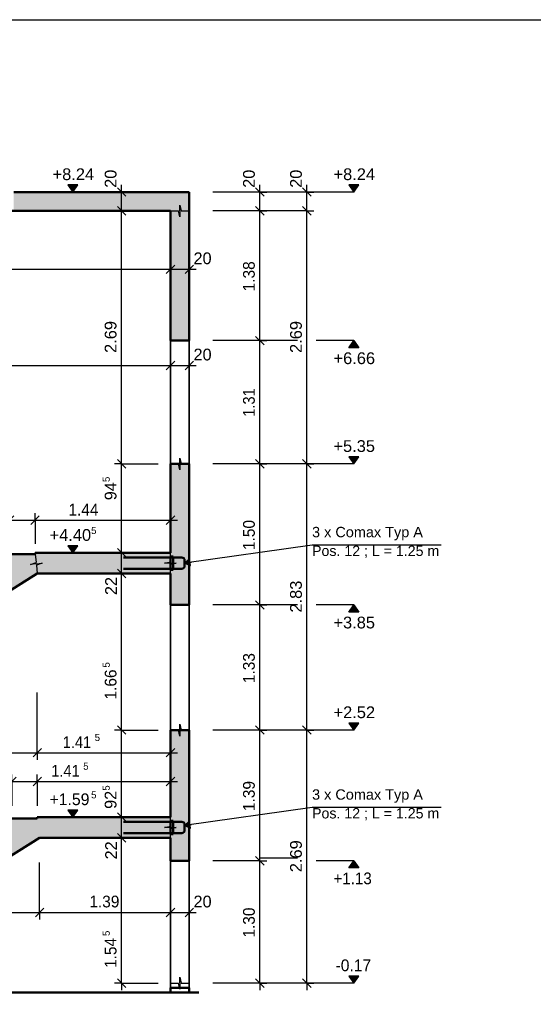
# Model space of a CAD drawing. Header units: metres. Extents: x 0.2 to 47.2, y 0.2 to 23.6.
# Tile 20 of 21: x 30.4 to 35.9, y 13.1 to 23.6. Entities that reach past the tile are written whole.
import ezdxf

# ---------------------------------------------------------------- set-up
doc = ezdxf.new("R2010")
doc.units = ezdxf.units.M
doc.linetypes.add('AUSGEZOGEN', pattern=[0])
for name, color, linetype, lineweight in [('XR$1$Beton Ansicht', 117, 'AUSGEZOGEN', 35), ('XR$1$Beton geschnitten', 117, 'AUSGEZOGEN', 50), ('XR$1$Betonierfugen', 7, 'AUSGEZOGEN', 25), ('XR$1$Einbauteile AE Wand', 5, 'AUSGEZOGEN', 35), ('XR$1$STANDARD_1', 7, 'AUSGEZOGEN', 13), ('XR$1$Stilflaeche', 7, 'AUSGEZOGEN', 25), ('XR$1$Vermassung Schnitte', 7, 'AUSGEZOGEN', 25)]:
    doc.layers.add(name, color=color, linetype=linetype, lineweight=lineweight)
doc.styles.add('ARIAL', font='arial.ttf')

# ---------------------------------------------------------------- blocks, each defined once
blk = doc.blocks.new('COMPLEXOBJECT_182')
at = {"layer": 'XR$1$Betonierfugen', "color": 7, "linetype": 'AUSGEZOGEN', "lineweight": 25, "transparency": 33554687}
for p, q in [((32.046, 17.788), (32.046, 17.883)), ((32.046, 17.883), (32.046, 17.883)), ((31.983, 17.773), (32.046, 17.788)), ((32.046, 17.773), (31.983, 17.773)), ((32.046, 17.773), (32.108, 17.773)), ((32.108, 17.773), (32.046, 17.757)), ((32.046, 17.663), (32.046, 17.757))]:
    blk.add_line(p, q, dxfattribs=at)
blk = doc.blocks.new('COMPLEXOBJECT_183')
at = {"layer": 'XR$1$Betonierfugen', "color": 7, "linetype": 'AUSGEZOGEN', "lineweight": 25, "transparency": 33554687}
for p, q in [((31.983, 14.963), (32.046, 14.978)), ((32.046, 14.978), (32.046, 15.073)), ((32.046, 15.073), (32.046, 15.073)), ((32.046, 14.963), (31.983, 14.963)), ((32.046, 14.963), (32.108, 14.963)), ((32.108, 14.963), (32.046, 14.947)), ((32.046, 14.853), (32.046, 14.947))]:
    blk.add_line(p, q, dxfattribs=at)
blk = doc.blocks.new('COMPLEXOBJECT_185')
at = {"layer": 'XR$1$Betonierfugen', "color": 7, "linetype": 'AUSGEZOGEN', "lineweight": 25, "transparency": 33554687}
for p, q in [((32.046, 13.308), (32.132, 13.308)), ((32.146, 13.245), (32.132, 13.308)), ((32.146, 13.308), (32.146, 13.37)), ((32.146, 13.37), (32.16, 13.308)), ((32.146, 13.308), (32.146, 13.245)), ((32.16, 13.308), (32.246, 13.308)), ((32.246, 13.308), (32.246, 13.308))]:
    blk.add_line(p, q, dxfattribs=at)
blk = doc.blocks.new('COMPLEXOBJECT_193')
at = {"layer": 'XR$1$Einbauteile AE Wand', "color": 5, "linetype": 'AUSGEZOGEN', "lineweight": 50, "transparency": 33554687}
for p, q in [((32.076, 17.833), (31.546, 17.833)), ((32.046, 17.843), (32.076, 17.843)), ((32.046, 17.843), (32.046, 17.703)), ((32.076, 17.843), (32.076, 17.703)), ((32.076, 17.833), (32.166, 17.833)), ((32.196, 17.803), (32.196, 17.743)), ((32.076, 17.713), (31.546, 17.713)), ((32.046, 17.703), (32.076, 17.703)), ((32.076, 17.713), (32.166, 17.713))]:
    blk.add_line(p, q, dxfattribs=at)
for centre, start, end in [((32.166, 17.803), 0, 90), ((32.166, 17.743), 270, 0)]:
    blk.add_arc(centre, 0.03, start, end, dxfattribs=at)
blk = doc.blocks.new('COMPLEXOBJECT_194')
at = {"layer": 'XR$1$Einbauteile AE Wand', "color": 5, "linetype": 'AUSGEZOGEN', "lineweight": 50, "transparency": 33554687}
for p, q in [((32.076, 15.023), (31.546, 15.023)), ((32.046, 15.033), (32.076, 15.033)), ((32.046, 15.033), (32.046, 14.893)), ((32.076, 15.033), (32.076, 14.893)), ((32.076, 15.023), (32.166, 15.023)), ((32.196, 14.993), (32.196, 14.933)), ((32.076, 14.903), (31.546, 14.903)), ((32.046, 14.893), (32.076, 14.893)), ((32.076, 14.903), (32.166, 14.903))]:
    blk.add_line(p, q, dxfattribs=at)
for centre, start, end in [((32.166, 14.993), 0, 90), ((32.166, 14.933), 270, 0)]:
    blk.add_arc(centre, 0.03, start, end, dxfattribs=at)
blk = doc.blocks.new('COMPLEXOBJECT_195')
at = {"layer": 'XR$1$Vermassung Schnitte', "color": 5, "linetype": 'AUSGEZOGEN', "lineweight": 25, "transparency": 33554687, "char_height": 0.11, "attachment_point": 7, "style": 'ARIAL'}
for s, insert, width in [('\\W1.00;3 x Comax Typ A', (33.551, 18.015), 1.23574), ('\\W0.98;Pos. 12 ; L = 1.25 m', (33.551, 17.828), 1.4205)]:
    blk.add_mtext(s, dxfattribs=dict(at, insert=insert, width=width))
blk = doc.blocks.new('COMPLEXOBJECT_196')
at = {"layer": 'XR$1$Vermassung Schnitte', "linetype": 'AUSGEZOGEN', "lineweight": 25, "transparency": 33554687}
blk.add_hatch(color=5, dxfattribs=at).paths.add_polyline_path([(32.25, 17.815), (32.196, 17.773), (32.26, 17.747)])
at = {"layer": 'XR$1$Vermassung Schnitte', "color": 5, "linetype": 'AUSGEZOGEN', "lineweight": 25, "transparency": 33554687}
for p, q in [((33.553, 17.964), (32.196, 17.773)), ((32.25, 17.815), (32.196, 17.773)), ((32.26, 17.747), (32.25, 17.815)), ((32.196, 17.773), (32.196, 17.773)), ((32.196, 17.773), (32.196, 17.773)), ((32.196, 17.773), (32.196, 17.773)), ((32.196, 17.773), (32.26, 17.747)), ((32.255, 17.781), (32.27, 17.783))]:
    blk.add_line(p, q, dxfattribs=at)
blk = doc.blocks.new('COMPLEXOBJECT_197')
at = {"layer": 'XR$1$Vermassung Schnitte', "color": 5, "linetype": 'AUSGEZOGEN', "lineweight": 25, "transparency": 33554687, "char_height": 0.11, "attachment_point": 7, "style": 'ARIAL'}
for s, insert, width in [('\\W1.00;3 x Comax Typ A', (33.551, 15.225), 1.23574), ('\\W0.98;Pos. 12 ; L = 1.25 m', (33.551, 15.038), 1.4205)]:
    blk.add_mtext(s, dxfattribs=dict(at, insert=insert, width=width))
blk = doc.blocks.new('COMPLEXOBJECT_198')
at = {"layer": 'XR$1$Vermassung Schnitte', "linetype": 'AUSGEZOGEN', "lineweight": 25, "transparency": 33554687}
blk.add_hatch(color=5, dxfattribs=at).paths.add_polyline_path([(32.25, 15.025), (32.196, 14.983), (32.26, 14.957)])
at = {"layer": 'XR$1$Vermassung Schnitte', "color": 5, "linetype": 'AUSGEZOGEN', "lineweight": 25, "transparency": 33554687}
for p, q in [((33.553, 15.174), (32.196, 14.983)), ((32.25, 15.025), (32.196, 14.983)), ((32.196, 14.983), (32.196, 14.983)), ((32.196, 14.983), (32.196, 14.983)), ((32.196, 14.983), (32.196, 14.983)), ((32.196, 14.983), (32.26, 14.957)), ((32.26, 14.957), (32.25, 15.025)), ((32.255, 14.991), (32.27, 14.993))]:
    blk.add_line(p, q, dxfattribs=at)
blk = doc.blocks.new('COMPLEXOBJECT_199')
at = {"layer": 'XR$1$Vermassung Schnitte', "color": 7, "linetype": 'AUSGEZOGEN', "lineweight": 25, "transparency": 33554687}
for p, q in [((26.431, 15.757), (26.431, 15.832)), ((26.631, 15.757), (26.631, 15.832)), ((27.982, 15.757), (27.982, 15.832)), ((30.631, 15.757), (30.631, 15.832)), ((32.046, 15.757), (32.046, 15.832)), ((26.431, 15.757), (26.356, 15.757)), ((26.386, 15.712), (26.476, 15.802)), ((26.431, 15.757), (26.431, 15.682)), ((26.431, 15.757), (26.431, 15.757)), ((26.431, 15.757), (26.631, 15.757)), ((26.586, 15.712), (26.676, 15.802)), ((26.631, 15.757), (26.631, 15.682)), ((26.631, 15.757), (26.631, 15.757)), ((26.631, 15.757), (27.982, 15.757)), ((27.937, 15.712), (28.027, 15.802)), ((27.982, 15.757), (27.982, 15.682)), ((27.982, 15.757), (27.982, 15.757)), ((27.982, 15.757), (30.631, 15.757)), ((30.586, 15.712), (30.676, 15.802)), ((30.631, 15.757), (30.631, 15.682)), ((30.631, 15.757), (32.046, 15.757)), ((32.001, 15.712), (32.091, 15.802)), ((32.046, 15.757), (32.046, 15.682)), ((32.046, 15.757), (32.046, 15.757)), ((32.046, 15.757), (32.121, 15.757))]:
    blk.add_line(p, q, dxfattribs=at)
blk.add_lwpolyline([(30.631, 15.757), (30.631, 15.796), (30.631, 16.397)], dxfattribs=at)
at = {"layer": 'XR$1$Vermassung Schnitte', "color": 7, "linetype": 'AUSGEZOGEN', "lineweight": 25, "transparency": 33554687, "attachment_point": 7, "style": 'ARIAL'}
for s, insert, char_height, width in [('\\W0.99;20', (26.2, 15.81), 0.125, 0.25574), ('\\W0.94;1.35', (27.14, 15.81), 0.125, 0.39043), ('\\W1.00;2.65', (29.14, 15.81), 0.125, 0.40422), ('\\W0.89;1.41', (30.901, 15.807), 0.125, 0.37683), ('\\W0.97;5', (31.241, 15.88), 0.075, 0.09397)]:
    blk.add_mtext(s, dxfattribs=dict(at, insert=insert, char_height=char_height, width=width))
blk = doc.blocks.new('COMPLEXOBJECT_208')
at = {"layer": 'XR$1$Vermassung Schnitte', "color": 7, "linetype": 'AUSGEZOGEN', "lineweight": 25, "transparency": 33554687}
for p, q in [((26.431, 14.059), (26.431, 14.134)), ((26.631, 14.059), (26.631, 14.134)), ((30.655, 14.059), (30.655, 14.134)), ((32.046, 14.059), (32.046, 14.134)), ((32.246, 14.059), (32.246, 14.134)), ((26.431, 14.059), (26.356, 14.059)), ((26.386, 14.014), (26.476, 14.104)), ((26.431, 14.059), (26.431, 13.984)), ((26.431, 14.059), (26.431, 14.059)), ((26.431, 14.059), (26.631, 14.059)), ((26.586, 14.014), (26.676, 14.104)), ((26.631, 14.059), (26.631, 13.984)), ((26.631, 14.059), (26.631, 14.059)), ((26.631, 14.059), (30.655, 14.059)), ((30.61, 14.014), (30.7, 14.104)), ((30.655, 14.059), (30.655, 13.984)), ((30.655, 14.059), (32.046, 14.059)), ((32.001, 14.014), (32.091, 14.104)), ((32.046, 14.059), (32.046, 13.984)), ((32.046, 14.059), (32.046, 14.059)), ((32.046, 14.059), (32.246, 14.059)), ((32.201, 14.014), (32.291, 14.104)), ((32.246, 14.059), (32.246, 13.984)), ((32.246, 14.059), (32.246, 14.059)), ((32.246, 14.059), (32.321, 14.059))]:
    blk.add_line(p, q, dxfattribs=at)
blk.add_lwpolyline([(30.655, 14.059), (30.655, 14.09), (30.655, 14.589)], dxfattribs=at)
at = {"layer": 'XR$1$Vermassung Schnitte', "color": 7, "linetype": 'AUSGEZOGEN', "lineweight": 25, "transparency": 33554687, "attachment_point": 7, "style": 'ARIAL'}
for s, insert, char_height, width in [('\\W0.99;20', (26.2, 14.111), 0.125, 0.25574), ('\\W1.00;4.02', (28.446, 14.111), 0.125, 0.40422), ('\\W0.97;5', (28.786, 14.184), 0.075, 0.09397), ('\\W0.94;1.39', (31.184, 14.111), 0.125, 0.39043), ('\\W0.99;20', (32.291, 14.111), 0.125, 0.25574)]:
    blk.add_mtext(s, dxfattribs=dict(at, insert=insert, char_height=char_height, width=width))
blk = doc.blocks.new('COMPLEXOBJECT_238')
at = {"layer": 'XR$1$Betonierfugen', "color": 7, "linetype": 'AUSGEZOGEN', "lineweight": 25, "transparency": 33554687}
for p, q in [((32.146, 21.518), (32.146, 21.58)), ((32.146, 21.58), (32.16, 21.518)), ((32.046, 21.518), (32.132, 21.518)), ((32.146, 21.455), (32.132, 21.518)), ((32.146, 21.518), (32.146, 21.455)), ((32.16, 21.518), (32.246, 21.518)), ((32.246, 21.518), (32.246, 21.518))]:
    blk.add_line(p, q, dxfattribs=at)
blk = doc.blocks.new('COMPLEXOBJECT_239')
at = {"layer": 'XR$1$Vermassung Schnitte', "linetype": 'AUSGEZOGEN', "lineweight": 25, "transparency": 33554687}
for points in [[(31.062, 21.793), (30.957, 21.793), (31.009, 21.718)], [(31.062, 17.958), (30.957, 17.958), (31.009, 17.883)], [(31.062, 15.148), (30.957, 15.148), (31.009, 15.073)]]:
    blk.add_hatch(color=7, dxfattribs=at).paths.add_polyline_path(points)
at = {"layer": 'XR$1$Vermassung Schnitte', "color": 7, "linetype": 'AUSGEZOGEN', "lineweight": 25, "transparency": 33554687}
for p, q in [((31.062, 21.793), (30.957, 21.793)), ((30.957, 21.793), (31.009, 21.718)), ((31.009, 21.718), (31.062, 21.793)), ((31.009, 21.718), (31.009, 21.718)), ((31.009, 21.718), (31.009, 21.718)), ((31.009, 21.718), (31.509, 21.718)), ((31.009, 21.718), (31.009, 21.718)), ((31.009, 21.718), (31.009, 21.718)), ((31.062, 17.958), (30.957, 17.958)), ((30.957, 17.958), (31.009, 17.883)), ((31.009, 17.883), (31.062, 17.958)), ((31.009, 17.883), (31.009, 17.883)), ((31.009, 17.883), (31.009, 17.883)), ((31.009, 17.883), (31.509, 17.883)), ((31.009, 17.883), (31.009, 17.883)), ((31.009, 17.883), (31.009, 17.883)), ((31.062, 15.148), (30.957, 15.148)), ((30.957, 15.148), (31.009, 15.073)), ((31.009, 15.073), (31.062, 15.148)), ((31.009, 15.073), (31.009, 15.073)), ((31.009, 15.073), (31.009, 15.073)), ((31.009, 15.073), (31.509, 15.073)), ((31.009, 15.073), (31.009, 15.073)), ((31.009, 15.073), (31.009, 15.073))]:
    blk.add_line(p, q, dxfattribs=at)
at = {"layer": 'XR$1$Vermassung Schnitte', "color": 7, "linetype": 'AUSGEZOGEN', "lineweight": 25, "transparency": 33554687, "attachment_point": 7, "style": 'ARIAL'}
for s, insert, char_height, width in [('\\W1.00;+8.24', (30.793, 21.843), 0.125, 0.50632), ('\\W1.00;+4.40', (30.761, 18.008), 0.125, 0.50632), ('\\W0.97;5', (31.203, 18.081), 0.075, 0.09397), ('\\W0.96;+1.59', (30.761, 15.198), 0.125, 0.49489), ('\\W0.97;5', (31.203, 15.271), 0.075, 0.09397)]:
    blk.add_mtext(s, dxfattribs=dict(at, insert=insert, char_height=char_height, width=width))
blk = doc.blocks.new('COMPLEXOBJECT_240')
at = {"layer": 'XR$1$Vermassung Schnitte', "color": 7, "linetype": 'AUSGEZOGEN', "lineweight": 25, "transparency": 33554687}
for p, q in [((26.386, 20.852), (26.476, 20.942)), ((26.431, 20.897), (26.431, 20.972)), ((26.586, 20.852), (26.676, 20.942)), ((26.631, 20.897), (26.631, 20.972)), ((32.001, 20.852), (32.091, 20.942)), ((32.046, 20.897), (32.046, 20.972)), ((32.201, 20.852), (32.291, 20.942)), ((32.246, 20.897), (32.246, 20.972)), ((26.431, 20.897), (26.356, 20.897)), ((26.431, 20.897), (26.431, 20.822)), ((26.431, 20.897), (26.431, 20.897)), ((26.431, 20.897), (26.631, 20.897)), ((26.631, 20.897), (26.631, 20.822)), ((26.631, 20.897), (26.631, 20.897)), ((26.631, 20.897), (32.046, 20.897)), ((32.046, 20.897), (32.046, 20.822)), ((32.046, 20.897), (32.046, 20.897)), ((32.046, 20.897), (32.246, 20.897)), ((32.246, 20.897), (32.246, 20.822)), ((32.246, 20.897), (32.246, 20.897)), ((32.246, 20.897), (32.321, 20.897))]:
    blk.add_line(p, q, dxfattribs=at)
at = {"layer": 'XR$1$Vermassung Schnitte', "color": 7, "linetype": 'AUSGEZOGEN', "lineweight": 25, "transparency": 33554687, "attachment_point": 7, "style": 'ARIAL'}
for s, insert, char_height, width in [('\\W0.99;20', (26.2, 20.949), 0.125, 0.25574), ('\\W0.94;5.41', (29.141, 20.949), 0.125, 0.39043), ('\\W0.97;5', (29.481, 21.022), 0.075, 0.09397), ('\\W0.99;20', (32.291, 20.949), 0.125, 0.25574)]:
    blk.add_mtext(s, dxfattribs=dict(at, insert=insert, char_height=char_height, width=width))
blk = doc.blocks.new('COMPLEXOBJECT_241')
at = {"layer": 'XR$1$Betonierfugen', "color": 7, "linetype": 'AUSGEZOGEN', "lineweight": 25, "transparency": 33554687}
for p, q in [((32.146, 18.828), (32.146, 18.89)), ((32.146, 18.89), (32.16, 18.828)), ((32.046, 18.828), (32.132, 18.828)), ((32.146, 18.765), (32.132, 18.828)), ((32.146, 18.828), (32.146, 18.765)), ((32.16, 18.828), (32.246, 18.828)), ((32.246, 18.828), (32.246, 18.828))]:
    blk.add_line(p, q, dxfattribs=at)
blk = doc.blocks.new('COMPLEXOBJECT_242')
at = {"layer": 'XR$1$Betonierfugen', "color": 7, "linetype": 'AUSGEZOGEN', "lineweight": 25, "transparency": 33554687}
for p, q in [((32.146, 15.998), (32.146, 16.06)), ((32.146, 16.06), (32.16, 15.998)), ((32.132, 15.998), (32.046, 15.998)), ((32.046, 15.998), (32.046, 15.998)), ((32.146, 15.935), (32.132, 15.998)), ((32.146, 15.998), (32.146, 15.935)), ((32.246, 15.998), (32.16, 15.998))]:
    blk.add_line(p, q, dxfattribs=at)
blk = doc.blocks.new('COMPLEXOBJECT_243')
at = {"layer": 'XR$1$Vermassung Schnitte', "color": 7, "linetype": 'AUSGEZOGEN', "lineweight": 25, "transparency": 33554687}
for p, q in [((33.496, 21.718), (33.496, 21.793)), ((33.496, 21.718), (33.421, 21.718)), ((33.541, 21.673), (33.451, 21.763)), ((33.496, 21.718), (33.571, 21.718)), ((33.496, 21.518), (33.496, 21.718)), ((33.541, 21.473), (33.451, 21.563)), ((33.496, 21.518), (33.421, 21.518)), ((33.496, 21.518), (33.571, 21.518)), ((33.496, 18.828), (33.496, 21.518)), ((33.541, 18.783), (33.451, 18.873)), ((33.496, 18.828), (33.421, 18.828)), ((33.496, 18.828), (33.571, 18.828)), ((33.496, 15.998), (33.496, 18.828)), ((33.541, 15.953), (33.451, 16.043)), ((33.496, 15.998), (33.421, 15.998)), ((33.496, 15.998), (33.571, 15.998)), ((33.496, 13.308), (33.496, 15.998)), ((33.496, 13.308), (32.996, 13.308)), ((33.496, 13.308), (33.421, 13.308)), ((33.541, 13.263), (33.451, 13.353)), ((33.496, 13.308), (33.571, 13.308)), ((33.496, 13.308), (33.496, 13.233))]:
    blk.add_line(p, q, dxfattribs=at)
for points in [[(33.496, 21.718), (33.465, 21.718), (32.996, 21.718)], [(33.496, 21.518), (33.465, 21.518), (32.996, 21.518)], [(33.496, 18.828), (33.465, 18.828), (32.996, 18.828)], [(33.496, 15.998), (33.465, 15.998), (32.996, 15.998)]]:
    blk.add_lwpolyline(points, dxfattribs=at)
at = {"layer": 'XR$1$Vermassung Schnitte', "color": 7, "linetype": 'AUSGEZOGEN', "lineweight": 25, "transparency": 33554687, "char_height": 0.125, "attachment_point": 7, "rotation": 90, "style": 'ARIAL'}
for s, insert, width in [('\\W0.99;20', (33.444, 21.763), 0.25574), ('\\W1.00;2.69', (33.444, 20.007), 0.40422), ('\\W1.00;2.83', (33.444, 17.247), 0.40422), ('\\W1.00;2.69', (33.444, 14.487), 0.40422)]:
    blk.add_mtext(s, dxfattribs=dict(at, insert=insert, width=width))
blk = doc.blocks.new('COMPLEXOBJECT_244')
at = {"layer": 'XR$1$Vermassung Schnitte', "color": 7, "linetype": 'AUSGEZOGEN', "lineweight": 25, "transparency": 33554687}
for p, q in [((32.996, 21.718), (32.996, 21.793)), ((32.996, 21.718), (32.921, 21.718)), ((33.041, 21.673), (32.951, 21.763)), ((32.996, 21.718), (33.071, 21.718)), ((32.996, 21.518), (32.996, 21.718)), ((33.041, 21.473), (32.951, 21.563)), ((32.996, 21.518), (32.921, 21.518)), ((32.996, 21.518), (33.071, 21.518)), ((32.996, 20.138), (32.996, 21.518)), ((32.996, 20.138), (32.921, 20.138)), ((33.041, 20.093), (32.951, 20.183)), ((32.996, 20.138), (33.071, 20.138)), ((32.996, 18.828), (32.996, 20.138)), ((33.041, 18.783), (32.951, 18.873)), ((32.996, 18.828), (32.921, 18.828)), ((32.996, 18.828), (33.071, 18.828)), ((32.996, 17.328), (32.996, 18.828)), ((32.996, 17.328), (32.921, 17.328)), ((33.041, 17.283), (32.951, 17.373)), ((32.996, 17.328), (33.071, 17.328)), ((32.996, 15.998), (32.996, 17.328)), ((33.041, 15.953), (32.951, 16.043)), ((32.996, 15.998), (32.921, 15.998)), ((32.996, 15.998), (33.071, 15.998)), ((32.996, 14.608), (32.996, 15.998)), ((32.996, 14.608), (32.921, 14.608)), ((33.041, 14.563), (32.951, 14.653)), ((32.996, 14.608), (33.071, 14.608)), ((32.996, 13.308), (32.996, 14.608)), ((32.996, 13.308), (32.496, 13.308)), ((32.996, 13.308), (32.921, 13.308)), ((33.041, 13.263), (32.951, 13.353)), ((32.996, 13.308), (33.071, 13.308)), ((32.996, 13.308), (32.996, 13.233))]:
    blk.add_line(p, q, dxfattribs=at)
for points in [[(32.996, 21.718), (32.965, 21.718), (32.496, 21.718)], [(32.996, 21.518), (32.965, 21.518), (32.496, 21.518)], [(32.996, 20.138), (32.965, 20.138), (32.496, 20.138)], [(32.996, 18.828), (32.965, 18.828), (32.496, 18.828)], [(32.996, 17.328), (32.965, 17.328), (32.496, 17.328)], [(32.996, 15.998), (32.965, 15.998), (32.496, 15.998)], [(32.996, 14.608), (32.965, 14.608), (32.496, 14.608)]]:
    blk.add_lwpolyline(points, dxfattribs=at)
at = {"layer": 'XR$1$Vermassung Schnitte', "color": 7, "linetype": 'AUSGEZOGEN', "lineweight": 25, "transparency": 33554687, "char_height": 0.125, "attachment_point": 7, "rotation": 90, "style": 'ARIAL'}
for s, insert, width in [('\\W0.99;20', (32.944, 21.763), 0.25574), ('\\W0.94;1.38', (32.944, 20.662), 0.39043), ('\\W0.89;1.31', (32.944, 19.329), 0.37683), ('\\W0.94;1.50', (32.944, 17.912), 0.39043), ('\\W0.94;1.33', (32.944, 16.497), 0.39043), ('\\W0.94;1.39', (32.944, 15.137), 0.39043), ('\\W0.94;1.30', (32.944, 13.792), 0.39043)]:
    blk.add_mtext(s, dxfattribs=dict(at, insert=insert, width=width))
blk = doc.blocks.new('COMPLEXOBJECT_245')
at = {"layer": 'XR$1$Vermassung Schnitte', "linetype": 'AUSGEZOGEN', "lineweight": 25, "transparency": 33554687}
for points in [[(34.048, 21.793), (33.943, 21.793), (33.996, 21.718)], [(34.048, 20.063), (33.996, 20.138), (33.943, 20.063)], [(34.048, 18.903), (33.943, 18.903), (33.996, 18.828)], [(34.048, 17.253), (33.996, 17.328), (33.943, 17.253)], [(34.048, 16.073), (33.943, 16.073), (33.996, 15.998)], [(34.048, 14.533), (33.996, 14.608), (33.943, 14.533)], [(34.048, 13.383), (33.943, 13.383), (33.996, 13.308)]]:
    blk.add_hatch(color=7, dxfattribs=at).paths.add_polyline_path(points)
at = {"layer": 'XR$1$Vermassung Schnitte', "color": 7, "linetype": 'AUSGEZOGEN', "lineweight": 25, "transparency": 33554687}
for p, q in [((34.048, 21.793), (33.943, 21.793)), ((33.943, 21.793), (33.996, 21.718)), ((33.996, 21.718), (34.048, 21.793)), ((33.996, 21.718), (33.996, 21.718)), ((33.996, 21.718), (33.996, 21.718)), ((33.996, 21.718), (33.996, 21.718)), ((33.996, 21.718), (33.996, 21.718)), ((33.943, 20.063), (33.996, 20.138)), ((33.996, 20.138), (34.048, 20.063)), ((33.996, 20.138), (33.996, 20.138)), ((33.996, 20.138), (33.996, 20.138)), ((33.996, 20.138), (33.996, 20.138)), ((33.996, 20.138), (33.996, 20.138)), ((34.048, 20.063), (33.943, 20.063)), ((34.048, 18.903), (33.943, 18.903)), ((33.943, 18.903), (33.996, 18.828)), ((33.996, 18.828), (34.048, 18.903)), ((33.996, 18.828), (33.996, 18.828)), ((33.996, 18.828), (33.996, 18.828)), ((33.996, 18.828), (33.996, 18.828)), ((33.996, 18.828), (33.996, 18.828)), ((33.943, 17.253), (33.996, 17.328)), ((33.996, 17.328), (34.048, 17.253)), ((33.996, 17.328), (33.996, 17.328)), ((33.996, 17.328), (33.996, 17.328)), ((33.996, 17.328), (33.996, 17.328)), ((33.996, 17.328), (33.996, 17.328)), ((34.048, 17.253), (33.943, 17.253)), ((34.048, 16.073), (33.943, 16.073)), ((33.943, 16.073), (33.996, 15.998)), ((33.996, 15.998), (34.048, 16.073)), ((33.996, 15.998), (33.996, 15.998)), ((33.996, 15.998), (33.996, 15.998)), ((33.996, 15.998), (33.996, 15.998)), ((33.996, 15.998), (33.996, 15.998)), ((33.943, 14.533), (33.996, 14.608)), ((33.996, 14.608), (34.048, 14.533)), ((33.996, 14.608), (33.996, 14.608)), ((33.996, 14.608), (33.996, 14.608)), ((33.996, 14.608), (33.996, 14.608)), ((33.996, 14.608), (33.996, 14.608)), ((34.048, 14.533), (33.943, 14.533)), ((33.996, 13.308), (33.496, 13.308)), ((34.048, 13.383), (33.943, 13.383)), ((33.943, 13.383), (33.996, 13.308)), ((33.996, 13.308), (34.048, 13.383)), ((33.996, 13.308), (33.996, 13.308)), ((33.996, 13.308), (33.996, 13.308)), ((33.996, 13.308), (33.996, 13.308)), ((33.996, 13.308), (33.996, 13.308))]:
    blk.add_line(p, q, dxfattribs=at)
for points in [[(33.996, 21.718), (33.761, 21.718), (33.496, 21.718)], [(33.996, 20.138), (33.765, 20.138), (33.596, 20.138)], [(33.996, 18.828), (33.768, 18.828), (33.764, 18.828), (33.76, 18.828), (33.496, 18.828)], [(33.996, 17.328), (33.772, 17.328), (33.769, 17.328), (33.766, 17.328), (33.596, 17.328)], [(33.996, 15.998), (33.775, 15.998), (33.773, 15.998), (33.772, 15.998), (33.766, 15.998), (33.762, 15.998), (33.496, 15.998)], [(33.996, 14.608), (33.779, 14.608), (33.778, 14.608), (33.777, 14.608), (33.775, 14.608), (33.773, 14.608), (33.596, 14.608)]]:
    blk.add_lwpolyline(points, dxfattribs=at)
at = {"layer": 'XR$1$Vermassung Schnitte', "color": 7, "linetype": 'AUSGEZOGEN', "lineweight": 25, "transparency": 33554687, "char_height": 0.125, "attachment_point": 7, "style": 'ARIAL'}
for s, insert, width in [('\\W1.00;+8.24', (33.779, 21.843), 0.50632), ('\\W1.00;+6.66', (33.779, 19.887), 0.50632), ('\\W1.00;+5.35', (33.778, 18.953), 0.50632), ('\\W1.00;+3.85', (33.778, 17.077), 0.50632), ('\\W1.00;+2.52', (33.779, 16.123), 0.50632), ('\\W0.92;+1.13', (33.779, 14.357), 0.48357), ('\\W0.95;-0.17', (33.801, 13.433), 0.44727)]:
    blk.add_mtext(s, dxfattribs=dict(at, insert=insert, width=width))
blk = doc.blocks.new('COMPLEXOBJECT_246')
at = {"layer": 'XR$1$Vermassung Schnitte', "color": 7, "linetype": 'AUSGEZOGEN', "lineweight": 25, "transparency": 33554687}
for p, q in [((31.527, 21.718), (31.527, 21.793)), ((31.527, 21.718), (31.452, 21.718)), ((31.572, 21.673), (31.482, 21.763)), ((31.527, 21.718), (31.602, 21.718)), ((31.527, 21.518), (31.527, 21.718)), ((31.572, 21.473), (31.482, 21.563)), ((31.527, 21.518), (31.452, 21.518)), ((31.527, 21.518), (31.602, 21.518)), ((31.527, 18.828), (31.527, 21.518)), ((31.572, 18.783), (31.482, 18.873)), ((31.527, 18.828), (31.452, 18.828)), ((31.527, 18.828), (31.602, 18.828)), ((31.527, 18.828), (31.917, 18.828)), ((31.527, 17.883), (31.527, 18.828)), ((31.572, 17.838), (31.482, 17.928)), ((31.527, 17.883), (31.452, 17.883)), ((31.527, 17.883), (31.602, 17.883)), ((31.527, 17.883), (31.917, 17.883)), ((31.527, 17.663), (31.527, 17.883)), ((31.572, 17.618), (31.482, 17.708)), ((31.527, 17.663), (31.452, 17.663)), ((31.527, 17.663), (31.602, 17.663)), ((31.527, 17.663), (31.917, 17.663)), ((31.527, 15.998), (31.527, 17.663)), ((31.572, 15.953), (31.482, 16.043)), ((31.527, 15.998), (31.452, 15.998)), ((31.527, 15.998), (31.602, 15.998)), ((31.527, 15.998), (31.917, 15.998)), ((31.527, 15.073), (31.527, 15.998)), ((31.572, 15.028), (31.482, 15.118)), ((31.527, 15.073), (31.452, 15.073)), ((31.527, 15.073), (31.602, 15.073)), ((31.527, 15.073), (31.917, 15.073)), ((31.527, 14.853), (31.527, 15.073)), ((31.572, 14.808), (31.482, 14.898)), ((31.527, 14.853), (31.452, 14.853)), ((31.527, 14.853), (31.602, 14.853)), ((31.527, 14.853), (31.917, 14.853)), ((31.527, 13.308), (31.527, 14.853)), ((31.527, 13.308), (31.452, 13.308)), ((31.572, 13.263), (31.482, 13.353)), ((31.527, 13.308), (31.602, 13.308)), ((31.527, 13.308), (31.917, 13.308)), ((31.527, 13.308), (31.527, 13.233))]:
    blk.add_line(p, q, dxfattribs=at)
for points in [[(31.527, 21.718), (31.495, 21.718), (30.507, 21.718)], [(31.527, 21.518), (31.495, 21.518), (30.507, 21.518)]]:
    blk.add_lwpolyline(points, dxfattribs=at)
at = {"layer": 'XR$1$Vermassung Schnitte', "color": 7, "linetype": 'AUSGEZOGEN', "lineweight": 25, "transparency": 33554687, "attachment_point": 7, "rotation": 90, "style": 'ARIAL'}
for s, insert, char_height, width in [('\\W0.99;20', (31.474, 21.763), 0.125, 0.25574), ('\\W1.00;2.69', (31.474, 20.007), 0.125, 0.40422), ('\\W0.97;5', (31.402, 18.635), 0.075, 0.09397), ('\\W0.99;94', (31.474, 18.441), 0.125, 0.25574), ('\\W0.99;22', (31.477, 17.433), 0.125, 0.25574), ('\\W0.97;5', (31.402, 16.663), 0.075, 0.09397), ('\\W0.94;1.66', (31.474, 16.323), 0.125, 0.39043), ('\\W0.97;5', (31.402, 15.354), 0.075, 0.09397), ('\\W0.99;92', (31.474, 15.16), 0.125, 0.25574), ('\\W0.99;22', (31.477, 14.623), 0.125, 0.25574), ('\\W0.97;5', (31.402, 13.809), 0.075, 0.09397), ('\\W0.94;1.54', (31.474, 13.469), 0.125, 0.39043)]:
    blk.add_mtext(s, dxfattribs=dict(at, insert=insert, char_height=char_height, width=width))
blk = doc.blocks.new('COMPLEXOBJECT_247')
at = {"layer": 'XR$1$Betonierfugen', "color": 7, "linetype": 'AUSGEZOGEN', "lineweight": 25, "transparency": 33554687}
for p, q in [((30.607, 17.867), (30.617, 17.779)), ((30.557, 17.757), (30.617, 17.779)), ((30.619, 17.765), (30.557, 17.757)), ((30.619, 17.765), (30.681, 17.772)), ((30.681, 17.772), (30.621, 17.75)), ((30.621, 17.75), (30.631, 17.663))]:
    blk.add_line(p, q, dxfattribs=at)
blk = doc.blocks.new('COMPLEXOBJECT_265')
at = {"layer": 'XR$1$Vermassung Schnitte', "color": 7, "linetype": 'AUSGEZOGEN', "lineweight": 25, "transparency": 33554687}
for p, q in [((26.586, 15.407), (26.676, 15.497)), ((26.631, 15.452), (26.631, 15.527)), ((27.771, 15.407), (27.861, 15.497)), ((27.816, 15.452), (27.816, 15.527)), ((28.076, 15.407), (28.166, 15.497)), ((28.121, 15.452), (28.121, 15.527)), ((30.316, 15.407), (30.406, 15.497)), ((30.361, 15.452), (30.361, 15.527)), ((30.586, 15.407), (30.676, 15.497)), ((30.631, 15.452), (30.631, 15.527)), ((32.001, 15.407), (32.091, 15.497)), ((32.046, 15.452), (32.046, 15.527)), ((26.631, 15.452), (26.556, 15.452)), ((26.631, 15.452), (26.631, 15.377)), ((26.631, 15.452), (26.631, 15.452)), ((27.816, 15.452), (27.816, 15.377)), ((27.816, 15.452), (28.121, 15.452)), ((28.121, 15.452), (28.121, 15.377)), ((28.121, 15.452), (30.361, 15.452)), ((30.361, 15.452), (30.361, 15.377)), ((30.361, 15.452), (30.361, 15.192)), ((30.361, 15.452), (30.631, 15.452)), ((30.631, 15.452), (30.631, 15.377)), ((30.631, 15.452), (30.631, 15.192)), ((30.631, 15.452), (32.046, 15.452)), ((32.046, 15.452), (32.046, 15.377)), ((32.046, 15.452), (32.046, 15.452)), ((32.046, 15.452), (32.121, 15.452))]:
    blk.add_line(p, q, dxfattribs=at)
for points in [[(26.631, 15.452), (27.351, 15.452), (27.816, 15.452)], [(27.816, 15.452), (27.816, 15.388), (27.816, 14.962)], [(28.121, 15.452), (28.121, 15.348), (28.121, 14.962)]]:
    blk.add_lwpolyline(points, dxfattribs=at)
at = {"layer": 'XR$1$Vermassung Schnitte', "color": 7, "linetype": 'AUSGEZOGEN', "lineweight": 25, "transparency": 33554687, "attachment_point": 7, "style": 'ARIAL'}
for s, insert, char_height, width in [('\\W0.89;1.18', (27.026, 15.505), 0.125, 0.37683), ('\\W0.97;5', (27.366, 15.577), 0.075, 0.09397), ('\\W0.99;30', (27.523, 15.505), 0.125, 0.25574), ('\\W0.97;5', (27.717, 15.578), 0.075, 0.09397), ('\\W1.00;2.24', (29.075, 15.502), 0.125, 0.40422), ('\\W0.99;27', (30.08, 15.502), 0.125, 0.25574), ('\\W0.89;1.41', (30.779, 15.502), 0.125, 0.37683), ('\\W0.97;5', (31.119, 15.575), 0.075, 0.09397), ('\\W1.00;8 x 28 cm', (28.868, 15.275), 0.125, 0.82084)]:
    blk.add_mtext(s, dxfattribs=dict(at, insert=insert, char_height=char_height, width=width))
blk = doc.blocks.new('COMPLEXOBJECT_266')
at = {"layer": 'XR$1$Vermassung Schnitte', "color": 7, "linetype": 'AUSGEZOGEN', "lineweight": 25, "transparency": 33554687}
for p, q in [((26.431, 18.229), (26.356, 18.229)), ((26.386, 18.184), (26.476, 18.274)), ((26.431, 18.229), (26.431, 18.304)), ((26.431, 18.229), (26.431, 18.154)), ((26.431, 18.229), (26.431, 18.229)), ((26.431, 18.229), (26.631, 18.229)), ((26.586, 18.184), (26.676, 18.274)), ((26.631, 18.229), (26.631, 18.304)), ((26.631, 18.229), (26.631, 18.154)), ((26.631, 18.229), (26.631, 18.229)), ((27.747, 18.184), (27.837, 18.274)), ((27.792, 18.229), (27.792, 18.304)), ((27.792, 18.229), (27.792, 18.154)), ((27.792, 18.229), (28.097, 18.229)), ((28.052, 18.184), (28.142, 18.274)), ((28.097, 18.229), (28.097, 18.304)), ((28.097, 18.229), (28.097, 18.154)), ((28.097, 18.229), (30.337, 18.229)), ((30.292, 18.184), (30.382, 18.274)), ((30.337, 18.229), (30.337, 18.304)), ((30.337, 18.229), (30.337, 18.154)), ((30.337, 18.229), (30.337, 17.979)), ((30.337, 18.229), (30.607, 18.229)), ((30.562, 18.184), (30.652, 18.274)), ((30.607, 18.229), (30.607, 18.304)), ((30.607, 18.229), (30.607, 18.154)), ((30.607, 18.229), (30.607, 17.979)), ((30.607, 18.229), (32.046, 18.229)), ((32.001, 18.184), (32.091, 18.274)), ((32.046, 18.229), (32.046, 18.304)), ((32.046, 18.229), (32.046, 18.154)), ((32.046, 18.229), (32.046, 18.229)), ((32.046, 18.229), (32.121, 18.229))]:
    blk.add_line(p, q, dxfattribs=at)
for points in [[(26.631, 18.229), (26.641, 18.229), (27.792, 18.229)], [(27.792, 18.229), (27.792, 18.12), (27.792, 17.769)], [(28.097, 18.229), (28.097, 18.094), (28.097, 17.769)]]:
    blk.add_lwpolyline(points, dxfattribs=at)
at = {"layer": 'XR$1$Vermassung Schnitte', "color": 7, "linetype": 'AUSGEZOGEN', "lineweight": 25, "transparency": 33554687, "attachment_point": 7, "style": 'ARIAL'}
for s, insert, char_height, width in [('\\W0.97;5', (27.693, 18.354), 0.075, 0.09397), ('\\W0.99;20', (26.2, 18.281), 0.125, 0.25574), ('\\W0.89;1.16', (27.046, 18.281), 0.125, 0.37683), ('\\W0.99;30', (27.499, 18.281), 0.125, 0.25574), ('\\W1.00;2.24', (29.051, 18.279), 0.125, 0.40422), ('\\W0.99;27', (30.066, 18.279), 0.125, 0.25574), ('\\W0.94;1.44', (30.961, 18.279), 0.125, 0.39043), ('\\W1.00;8 x 28 cm', (28.844, 18.051), 0.125, 0.82084)]:
    blk.add_mtext(s, dxfattribs=dict(at, insert=insert, char_height=char_height, width=width))
blk = doc.blocks.new('COMPLEXOBJECT_267')
at = {"layer": 'XR$1$Vermassung Schnitte', "color": 7, "linetype": 'AUSGEZOGEN', "lineweight": 25, "transparency": 33554687}
for p, q in [((26.386, 19.829), (26.476, 19.919)), ((26.431, 19.874), (26.431, 19.949)), ((26.586, 19.829), (26.676, 19.919)), ((26.631, 19.874), (26.631, 19.949)), ((28.046, 19.829), (28.136, 19.919)), ((28.091, 19.874), (28.091, 19.949)), ((32.001, 19.829), (32.091, 19.919)), ((32.046, 19.874), (32.046, 19.949)), ((32.201, 19.829), (32.291, 19.919)), ((32.246, 19.874), (32.246, 19.949)), ((26.431, 19.874), (26.356, 19.874)), ((26.431, 19.874), (26.431, 19.799)), ((26.431, 19.874), (26.431, 19.874)), ((26.431, 19.874), (26.631, 19.874)), ((26.631, 19.874), (26.631, 19.799)), ((26.631, 19.874), (26.631, 19.874)), ((26.631, 19.874), (28.091, 19.874)), ((28.091, 19.874), (28.091, 19.799)), ((28.091, 19.874), (28.091, 19.244)), ((28.091, 19.874), (32.046, 19.874)), ((32.046, 19.874), (32.046, 19.799)), ((32.046, 19.874), (32.046, 19.874)), ((32.046, 19.874), (32.246, 19.874)), ((32.246, 19.874), (32.246, 19.799)), ((32.246, 19.874), (32.246, 19.874)), ((32.246, 19.874), (32.321, 19.874))]:
    blk.add_line(p, q, dxfattribs=at)
at = {"layer": 'XR$1$Vermassung Schnitte', "color": 7, "linetype": 'AUSGEZOGEN', "lineweight": 25, "transparency": 33554687, "attachment_point": 7, "style": 'ARIAL'}
for s, insert, char_height, width in [('\\W0.99;20', (26.2, 19.926), 0.125, 0.25574), ('\\W0.94;1.46', (27.195, 19.926), 0.125, 0.39043), ('\\W1.00;3.95', (29.631, 19.926), 0.125, 0.40422), ('\\W0.97;5', (29.971, 19.999), 0.075, 0.09397), ('\\W0.99;20', (32.291, 19.926), 0.125, 0.25574)]:
    blk.add_mtext(s, dxfattribs=dict(at, insert=insert, char_height=char_height, width=width))

msp = doc.modelspace()

# ---------------------------------------------------------------- hatches: boundary and pattern name
at = {"layer": 'XR$1$Stilflaeche', "linetype": 'AUSGEZOGEN', "lineweight": 25, "transparency": 33554687}
for points in [[(32.246, 21.518), (32.246, 21.718), (30.381, 21.718), (30.381, 21.518)], [(32.046, 20.138), (32.246, 20.138), (32.246, 21.518), (32.046, 21.518)], [(32.246, 18.828), (32.046, 18.828), (32.046, 17.328), (32.246, 17.328)], [(27.792, 16.283), (27.792, 16.198), (26.431, 16.198), (26.431, 15.558), (26.631, 15.558), (26.631, 15.998), (27.982, 15.998), (30.631, 17.663), (32.046, 17.663), (32.046, 17.883), (30.607, 17.883), (30.607, 17.867), (30.337, 17.867), (30.337, 17.691), (30.057, 17.691), (30.057, 17.515), (29.777, 17.515), (29.777, 17.339), (29.497, 17.339), (29.497, 17.163), (29.217, 17.163), (29.217, 16.987), (28.937, 16.987), (28.937, 16.811), (28.657, 16.811), (28.657, 16.635), (28.377, 16.635), (28.377, 16.459), (28.097, 16.459), (28.097, 16.283)], [(32.246, 15.998), (32.046, 15.998), (32.046, 14.608), (32.246, 14.608)], [(32.046, 15.073), (30.631, 15.073), (30.631, 15.057), (30.361, 15.057), (30.361, 14.881), (30.081, 14.881), (30.081, 14.705), (29.801, 14.705), (29.801, 14.529), (29.521, 14.529), (29.521, 14.353), (29.241, 14.353), (29.241, 14.177), (28.961, 14.177), (28.961, 14.001), (28.681, 14.001), (28.681, 13.825), (28.401, 13.825), (28.401, 13.649), (28.121, 13.649), (28.121, 13.473), (27.816, 13.473), (27.816, 13.308), (25.731, 13.308), (25.731, 13.208), (28.037, 13.208), (30.655, 14.853), (32.046, 14.853)]]:
    msp.add_hatch(color=91, dxfattribs=at).paths.add_polyline_path(points)

# ---------------------------------------------------------------- linework, layer by layer
at = {"layer": 'XR$1$Beton Ansicht', "color": 7, "linetype": 'AUSGEZOGEN', "lineweight": 35, "transparency": 33554687}
for p, q in [((32.046, 18.828), (32.046, 20.138)), ((32.246, 18.828), (32.246, 20.138)), ((32.046, 15.998), (32.046, 17.328)), ((32.246, 17.328), (32.246, 15.998)), ((32.046, 14.608), (32.046, 13.258)), ((32.246, 14.608), (32.246, 13.258))]:
    msp.add_line(p, q, dxfattribs=at)
at = {"layer": 'XR$1$Beton geschnitten', "color": 7, "linetype": 'AUSGEZOGEN', "lineweight": 50, "transparency": 33554687}
for p, q in [((32.246, 21.718), (30.381, 21.718)), ((32.246, 21.718), (32.046, 21.718)), ((32.246, 20.138), (32.246, 21.718)), ((32.246, 21.518), (32.246, 21.718)), ((30.181, 21.518), (32.046, 21.518)), ((32.046, 21.518), (32.046, 20.138)), ((32.046, 20.138), (32.246, 20.138)), ((32.046, 18.828), (32.046, 17.883)), ((32.246, 18.828), (32.046, 18.828)), ((32.246, 17.328), (32.246, 18.828)), ((30.337, 17.867), (30.607, 17.867)), ((30.607, 17.867), (30.607, 17.883)), ((30.607, 17.883), (30.631, 17.883)), ((32.046, 17.883), (30.631, 17.883)), ((30.631, 17.663), (27.982, 15.998)), ((30.631, 17.663), (32.046, 17.663)), ((32.046, 17.663), (32.046, 17.328)), ((32.046, 17.328), (32.246, 17.328)), ((32.046, 15.998), (32.046, 15.073)), ((32.246, 15.998), (32.046, 15.998)), ((32.246, 14.608), (32.246, 15.998)), ((30.361, 15.057), (30.631, 15.057)), ((30.631, 15.057), (30.631, 15.073)), ((30.631, 15.073), (30.655, 15.073)), ((32.046, 15.073), (30.655, 15.073)), ((30.655, 14.853), (28.037, 13.208)), ((30.655, 14.853), (32.046, 14.853)), ((32.046, 14.853), (32.046, 14.608)), ((32.046, 14.608), (32.246, 14.608)), ((25.631, 13.208), (32.346, 13.208)), ((32.246, 13.258), (32.046, 13.258)), ((32.046, 13.258), (32.046, 13.208)), ((32.246, 13.208), (32.246, 13.258))]:
    msp.add_line(p, q, dxfattribs=at)
at = {"layer": 'XR$1$STANDARD_1', "color": 7, "linetype": 'AUSGEZOGEN', "lineweight": 25, "transparency": 33554687}
msp.add_lwpolyline([(47.2, 0.2), (0.2, 0.2), (0.2, 23.55), (47.2, 23.55), (47.2, 0.2)], close=True, dxfattribs=at)
at = {"layer": 'XR$1$Vermassung Schnitte', "color": 7, "linetype": 'AUSGEZOGEN', "lineweight": 25, "transparency": 33554687}
for p, q in [((33.396, 20.138), (32.996, 20.138)), ((33.396, 18.828), (32.996, 18.828)), ((33.396, 17.328), (32.996, 17.328)), ((33.396, 15.998), (32.996, 15.998)), ((33.396, 14.638), (32.996, 14.638))]:
    msp.add_line(p, q, dxfattribs=at)
at = {"layer": 'XR$1$Vermassung Schnitte', "color": 5, "linetype": 'AUSGEZOGEN', "lineweight": 25, "transparency": 33554687}
for p, q in [((34.923, 17.964), (33.553, 17.964)), ((34.923, 15.174), (33.553, 15.174))]:
    msp.add_line(p, q, dxfattribs=at)

# ---------------------------------------------------------------- block references
at = {"layer": 'XR$1$Betonierfugen', "color": 7, "linetype": 'AUSGEZOGEN', "lineweight": 25, "transparency": 33554687}
for name in ['COMPLEXOBJECT_238', 'COMPLEXOBJECT_241', 'COMPLEXOBJECT_247', 'COMPLEXOBJECT_182', 'COMPLEXOBJECT_242', 'COMPLEXOBJECT_183', 'COMPLEXOBJECT_185']:
    msp.add_blockref(name, (0, 0), dxfattribs=at)
at = {"layer": 'XR$1$Einbauteile AE Wand', "color": 5, "linetype": 'AUSGEZOGEN', "lineweight": 50, "transparency": 33554687}
for name in ['COMPLEXOBJECT_193', 'COMPLEXOBJECT_194']:
    msp.add_blockref(name, (0, 0), dxfattribs=at)
at = {"layer": 'XR$1$Vermassung Schnitte', "color": 7, "linetype": 'AUSGEZOGEN', "lineweight": 25, "transparency": 33554687}
for name in ['COMPLEXOBJECT_246', 'COMPLEXOBJECT_239', 'COMPLEXOBJECT_244', 'COMPLEXOBJECT_243', 'COMPLEXOBJECT_245', 'COMPLEXOBJECT_240', 'COMPLEXOBJECT_267', 'COMPLEXOBJECT_266', 'COMPLEXOBJECT_199', 'COMPLEXOBJECT_265', 'COMPLEXOBJECT_208']:
    msp.add_blockref(name, (0, 0), dxfattribs=at)
at = {"layer": 'XR$1$Vermassung Schnitte', "color": 5, "linetype": 'AUSGEZOGEN', "lineweight": 25, "transparency": 33554687}
for name in ['COMPLEXOBJECT_195', 'COMPLEXOBJECT_196', 'COMPLEXOBJECT_197', 'COMPLEXOBJECT_198']:
    msp.add_blockref(name, (0, 0), dxfattribs=at)

doc.saveas('drawing.dxf')
